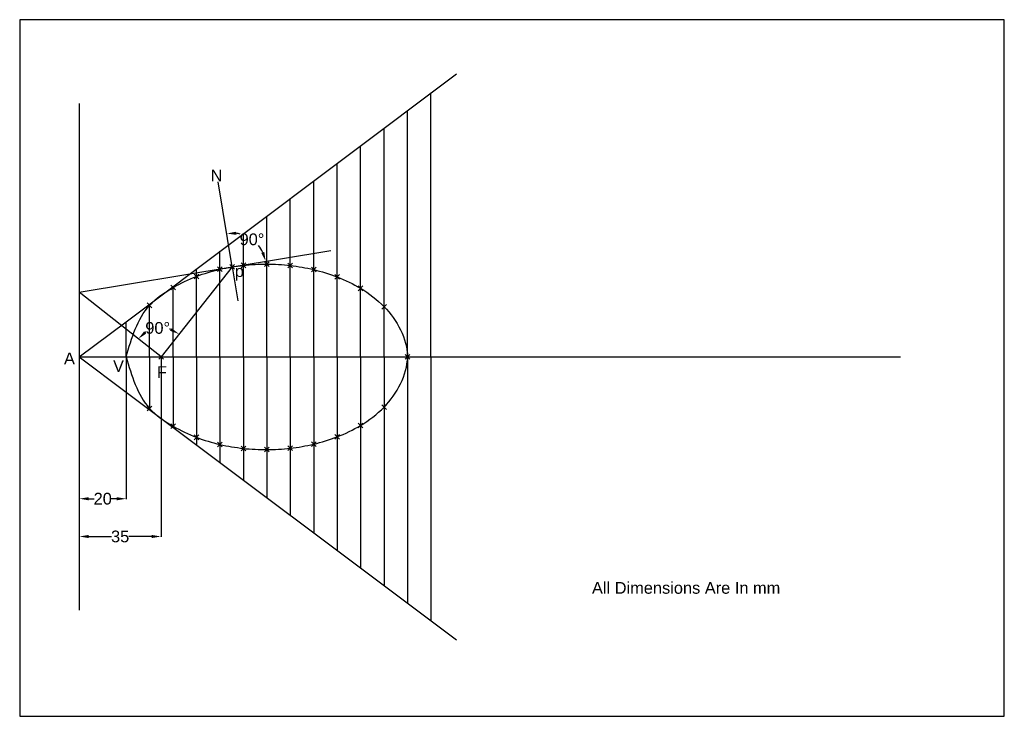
# Model space of a CAD drawing. Header units: millimetres. Extents: x 0 to 420, y 0 to 297.
import ezdxf

# ---------------------------------------------------------------- set-up
doc = ezdxf.new("R2010")
doc.units = ezdxf.units.MM
doc.header["$MEASUREMENT"] = 0
doc.header["$PDMODE"] = 3
doc.styles.get("Standard").update_dxf_attribs({"font": 'arial.ttf'})
doc.dimstyles.get("Standard").update_dxf_attribs({"dimtxt": 5, "dimasz": 4, "dimexe": 0.18, "dimexo": 0.0625, "dimgap": 0.09, "dimtad": 0, "dimtih": 1, "dimtoh": 1, "dimdec": 0, "dimzin": 0, "dimdsep": 46, "dimtxsty": 'Standard', "dimcen": 0.09, "dimclrd": 1, "dimclre": 3, "dimadec": 0, "dimazin": 0, "dimtfac": 1, "dimtdec": 0, "dimtofl": 0, "dimtmove": 0, "dimatfit": 3, "dimfxl": 1, "dimtolj": 1, "dimtzin": 0, "dimarcsym": 0})

# ---------------------------------------------------------------- blocks, each defined once
blk = doc.blocks.new('*D1')
at = {"color": 3, "lineweight": -2, "transparency": 16777216}
for p, q in [((25.42, 153.19), (25.42, 76.47)), ((60.29, 153.19), (60.29, 76.47))]:
    blk.add_line(p, q, dxfattribs=at)
at = {"color": 1, "lineweight": -2, "transparency": 16777216}
for p, q in [((29.42, 76.65), (39.17, 76.65)), ((56.29, 76.65), (46.54, 76.65))]:
    blk.add_line(p, q, dxfattribs=at)
at = {"color": 1, "transparency": 16777216}
for points in [[(29.42, 77.32), (29.42, 75.99), (25.42, 76.65)], [(56.29, 77.32), (56.29, 75.99), (60.29, 76.65)]]:
    blk.add_solid(points, dxfattribs=at)
at = {"layer": 'Defpoints', "color": 0, "transparency": 16777216}
for p in [(25.42, 153.25), (60.29, 153.25), (60.29, 76.65)]:
    blk.add_point(p, dxfattribs=at)
at = {"color": 0, "transparency": 16777216, "insert": (42.85, 76.65), "char_height": 5, "attachment_point": 5}
blk.add_mtext('\\A1;35', dxfattribs=at)
blk = doc.blocks.new('*D2')
at = {"color": 3, "lineweight": -2, "transparency": 16777216}
for p, q in [((25.42, 153.19), (25.42, 92.58)), ((45.42, 153.19), (45.42, 92.58))]:
    blk.add_line(p, q, dxfattribs=at)
at = {"color": 1, "lineweight": -2, "transparency": 16777216}
for p, q in [((29.42, 92.76), (31.71, 92.76)), ((41.42, 92.76), (39.12, 92.76))]:
    blk.add_line(p, q, dxfattribs=at)
at = {"color": 1, "transparency": 16777216}
for points in [[(29.42, 93.43), (29.42, 92.09), (25.42, 92.76)], [(41.42, 93.43), (41.42, 92.09), (45.42, 92.76)]]:
    blk.add_solid(points, dxfattribs=at)
at = {"layer": 'Defpoints', "color": 0, "transparency": 16777216}
for p in [(25.42, 153.25), (45.42, 153.25), (45.42, 92.76)]:
    blk.add_point(p, dxfattribs=at)
at = {"color": 0, "transparency": 16777216, "insert": (35.42, 92.76), "char_height": 5, "attachment_point": 5}
blk.add_mtext('\\A1;20', dxfattribs=at)
blk = doc.blocks.new('*D3')
at = {"color": 1, "lineweight": -2, "transparency": 16777216}
for start, end in [(76.3683, 83.4453), (25.3249, 39.0143)]:
    blk.add_arc((90.69, 191.62), 14.41, start, end, dxfattribs=at)
at = {"color": 1, "transparency": 16777216}
for points in [[(92.35, 205.27), (92.32, 206.6), (88.33, 205.84)], [(104.35, 197.98), (103.07, 197.59), (104.9, 193.97)]]:
    blk.add_solid(points, dxfattribs=at)
at = {"layer": 'Defpoints', "color": 0, "transparency": 16777216}
for p in [(84.69, 227.82), (101.82, 200.76), (132.68, 198.55), (90.66, 191.62), (90.69, 191.62)]:
    blk.add_point(p, dxfattribs=at)
at = {"color": 0, "transparency": 16777216, "insert": (99.08, 203.34), "char_height": 5, "attachment_point": 5}
blk.add_mtext('\\A1;90°', dxfattribs=at)
blk = doc.blocks.new('*D4')
at = {"color": 1, "lineweight": -2, "transparency": 16777216}
for start, end in [(121.2367, 123.0608), (70.2103, 73.2936)]:
    blk.add_arc((60.29, 153.25), 12.39, start, end, dxfattribs=at)
at = {"color": 1, "transparency": 16777216}
for points in [[(53.98, 163.14), (53.08, 164.13), (50.58, 160.94)], [(64.81, 165.49), (64.16, 164.33), (67.98, 162.97)]]:
    blk.add_solid(points, dxfattribs=at)
at = {"layer": 'Defpoints', "color": 0, "transparency": 16777216}
for p in [(90.66, 191.62), (25.42, 180.86), (62.09, 165.51), (60.29, 153.25), (60.29, 153.25)]:
    blk.add_point(p, dxfattribs=at)
at = {"color": 0, "transparency": 16777216, "insert": (58.86, 165.56), "char_height": 5, "attachment_point": 5}
blk.add_mtext('\\A1;90°', dxfattribs=at)

msp = doc.modelspace()

# ---------------------------------------------------------------- linework, layer by layer
for p, q in [((45.42, 168.25), (186.33, 273.93)), ((175.42, 153.25), (175.42, 265.75)), ((25.42, 261.26), (25.42, 45.24)), ((165.42, 153.25), (165.42, 258.25)), ((155.42, 153.25), (155.42, 250.75)), ((145.42, 153.25), (145.42, 243.25)), ((135.42, 153.25), (135.42, 235.75)), ((125.42, 153.25), (125.42, 228.25)), ((115.42, 153.25), (115.42, 220.75)), ((105.42, 153.25), (105.42, 213.25)), ((95.42, 153.25), (95.42, 205.75)), ((85.42, 153.25), (85.42, 198.25)), ((90.66, 191.62), (60.29, 153.25)), ((75.42, 153.25), (75.42, 190.75)), ((60.29, 153.25), (25.42, 180.86)), ((65.42, 153.25), (65.42, 183.25)), ((55.42, 153.25), (55.42, 175.75)), ((25.42, 153.25), (45.42, 168.25)), ((45.42, 153.25), (45.42, 168.25)), ((25.42, 153.25), (375.77, 153.25)), ((25.42, 153.25), (45.42, 138.25)), ((45.42, 153.25), (45.42, 138.25)), ((55.42, 153.25), (55.42, 130.75)), ((65.42, 153.25), (65.42, 123.25)), ((75.42, 153.25), (75.42, 115.75)), ((85.42, 153.25), (85.42, 108.25)), ((95.42, 153.25), (95.42, 100.75)), ((105.42, 153.25), (105.42, 93.25)), ((115.42, 153.25), (115.42, 85.75)), ((125.42, 153.25), (125.42, 78.25)), ((135.42, 153.25), (135.42, 70.75)), ((145.42, 153.25), (145.42, 63.25)), ((155.42, 153.25), (155.42, 55.75)), ((165.42, 153.25), (165.42, 48.25)), ((175.42, 153.25), (175.42, 40.75)), ((45.42, 138.25), (186.33, 32.57))]:
    msp.add_line(p, q)
at = {"color": 30, "true_color": 0xf8991e}
for q in [(84.69, 227.82), (93.09, 177.12)]:
    msp.add_line((90.69, 191.62), q, dxfattribs=at)
at = {"color": 215, "true_color": 0xa953a0}
for p, q in [((90.66, 191.62), (132.68, 198.55)), ((25.42, 180.86), (90.66, 191.62))]:
    msp.add_line(p, q, dxfattribs=at)
msp.add_lwpolyline([(0, 0), (420, 0), (420, 297), (0, 297)], close=True)
at = {"color": 152, "true_color": 0x2776bb}
for points in [[(45.42, 153.25), (55.42, 175.22), (65.42, 182.81), (75.42, 187.56), (85.42, 190.58), (95.42, 192.27), (105.42, 192.79), (115.42, 192.21), (125.42, 190.45), (135.42, 187.35), (145.42, 182.47), (155.42, 174.64), (165.42, 153.25), (165.42, 152.71)], [(45.42, 153.25), (55.42, 131.28), (65.42, 123.69), (75.42, 118.94), (85.42, 115.92), (95.42, 114.23), (105.42, 113.71), (115.42, 114.29), (125.42, 116.05), (135.42, 119.15), (145.42, 124.03), (155.42, 131.86), (165.42, 153.25), (165.42, 153.79)]]:
    msp.add_spline(points, degree=3, dxfattribs=at)
for p in [(95.42, 192.27), (105.42, 192.79), (115.42, 192.21), (85.42, 190.58), (90.66, 191.62), (125.42, 190.45), (75.42, 187.56), (135.42, 187.35), (65.42, 182.81), (145.42, 182.47), (55.42, 175.22), (155.42, 174.64), (60.29, 153.25), (165.42, 153.25), (55.42, 131.28), (155.42, 131.86), (65.42, 123.69), (145.42, 124.03), (75.42, 118.94), (135.42, 119.15), (85.42, 115.92), (95.42, 114.23), (105.42, 113.71), (115.42, 114.29), (125.42, 116.05)]:
    msp.add_point(p)

# ---------------------------------------------------------------- texts
for s, p in [('N', (81.45, 228.06)), ('p', (91.75, 187.3)), ('A', (18.9, 150.07)), ('V', (39.83, 146.83)), ('F', (58.52, 144.27)), ('All Dimensions Are In mm', (244.11, 52.25))]:
    msp.add_text(s, height=5).set_placement(p)

# ---------------------------------------------------------------- dimensions: what is measured, and where the dimension line sits
for base, line1, line2, picture, middle in [((101.82, 200.76), ((90.69, 191.62), (84.69, 227.82)), ((90.66, 191.62), (132.68, 198.55)), '*D3', (99.08, 203.34)), ((62.09, 165.51), ((60.29, 153.25), (25.42, 180.86)), ((90.66, 191.62), (60.29, 153.25)), '*D4', (58.86, 165.56))]:
    dim = msp.add_angular_dim_2l(base=base, line1=line1, line2=line2, dimstyle='Standard')
    dim.commit()
    dim.dimension.update_dxf_attribs({"geometry": picture, "text_midpoint": middle})
for base, p2, picture, middle in [((60.29, 76.65), (60.29, 153.25), '*D1', (42.85, 76.65)), ((45.42, 92.76), (45.42, 153.25), '*D2', (35.42, 92.76))]:
    dim = msp.add_linear_dim(base=base, p1=(25.42, 153.25), p2=p2, dimstyle='Standard')
    dim.commit()
    dim.dimension.update_dxf_attribs({"geometry": picture, "text_midpoint": middle})

doc.saveas('drawing.dxf')
